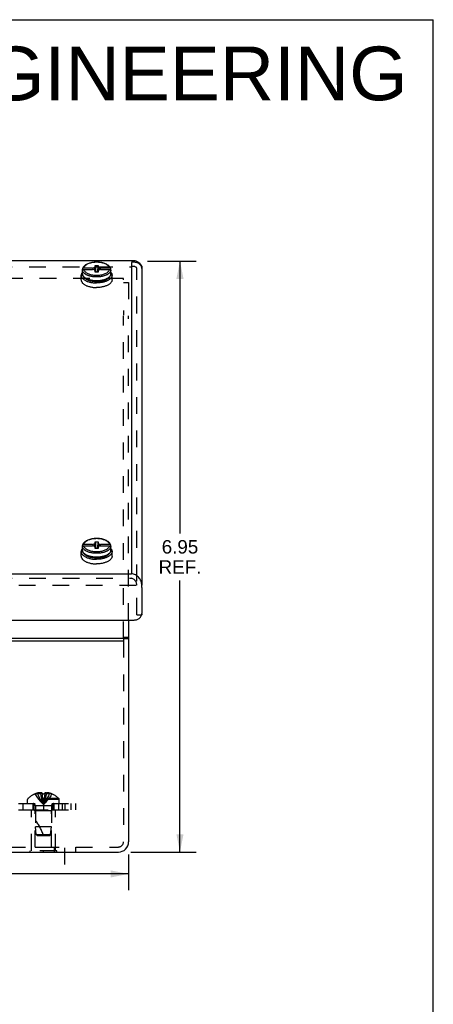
# Model space of a CAD drawing. Header units: inches. Extents: x 0 to 35.8, y 0 to 23.2.
# Tile 9 of 9: x 30.9 to 35.8, y 11.6 to 23.2. Entities that reach past the tile are written whole.
import ezdxf

# ---------------------------------------------------------------- set-up
doc = ezdxf.new("R2010")
doc.units = ezdxf.units.IN
doc.header["$LTSCALE"] = 1.968421
doc.header["$MEASUREMENT"] = 0
doc.linetypes.add('DASHED', pattern=[0.2, 0.1, -0.1])
doc.linetypes.add('HIDDEN', pattern=[0.2, 0.1, -0.1])
doc.layers.get('0').update_dxf_attribs({"linetype": 'CONTINUOUS'})
for name, color, linetype in [('DEFAULT_2', 8, 'HIDDEN'), ('DIMENSIONS', 7, 'CONTINUOUS'), ('DOOR_ASSEMBLY', 7, 'CONTINUOUS'), ('SUBPANEL', 7, 'CONTINUOUS')]:
    doc.layers.add(name, color=color, linetype=linetype)
doc.styles.get("Standard").update_dxf_attribs({"font": 'arial.ttf'})
doc.dimstyles.new('DIMSTYLE_1', dxfattribs={"dimtxt": 0.157895, "dimasz": 0.210526, "dimexe": 0.09, "dimexo": 0.07, "dimgap": 0.0375, "dimtad": 0, "dimtih": 1, "dimtoh": 1, "dimzin": 4, "dimdsep": 46, "dimtxsty": 'Standard', "dimblk": '_FILLED', "dimblk1": '_FILLED', "dimblk2": '_FILLED', "dimcen": 0.09, "dimadec": 3, "dimazin": 1, "dimtfac": 1, "dimtdec": 3, "dimtofl": 0, "dimtmove": 0, "dimatfit": 3, "dimldrblk": '_FILLED', "dimfxl": 0, "dimtolj": 1, "dimtzin": 4, "dimarcsym": 0})

# ---------------------------------------------------------------- blocks, each defined once
blk = doc.blocks.new('_FILLED')
at = {"color": 0, "linetype": 'ByBlock'}
blk.add_solid([(0, 0), (-1, 0.2), (-1, -0.2)], dxfattribs=at)
blk = doc.blocks.new('*D19')
at = {"layer": 'DIMENSIONS', "color": 2, "linetype": 'Continuous'}
for p, q in [((32.434, 20.32), (33.003, 20.32)), ((32.814, 20.32), (32.814, 17.117)), ((32.814, 13.369), (32.814, 16.564)), ((32.237, 13.369), (33.003, 13.369))]:
    blk.add_line(p, q, dxfattribs=at)
at = {"layer": 'DIMENSIONS', "color": 2, "linetype": 'Continuous', "xscale": 0.2105263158, "yscale": 0.2105263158, "zscale": 0.2105263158}
for p, rotation in [((32.814, 20.32), 90), ((32.814, 13.369), 270)]:
    blk.add_blockref('_FILLED', p, dxfattribs=dict(at, rotation=rotation))
at = {"layer": 'DIMENSIONS', "color": 2, "linetype": 'Continuous', "insert": (32.814, 17.038), "char_height": 0.1579, "width": 0.50127, "attachment_point": 2, "line_spacing_factor": 0.9}
blk.add_mtext('6.95\\PREF.', dxfattribs=at)
blk = doc.blocks.new('*D22')
at = {"layer": 'DIMENSIONS', "color": 2, "linetype": 'Continuous'}
for p, q in [((25.96, 13.341), (25.96, 12.922)), ((32.21, 13.341), (32.21, 12.922)), ((25.96, 13.112), (28.4, 13.112)), ((32.21, 13.112), (29.77, 13.112))]:
    blk.add_line(p, q, dxfattribs=at)
at = {"layer": 'DIMENSIONS', "color": 2, "linetype": 'Continuous', "xscale": 0.2105263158, "yscale": 0.2105263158, "zscale": 0.2105263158, "rotation": 180}
blk.add_blockref('_FILLED', (25.96, 13.112), dxfattribs=at)
at = {"layer": 'DIMENSIONS', "color": 2, "linetype": 'Continuous', "xscale": 0.2105263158, "yscale": 0.2105263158, "zscale": 0.2105263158}
blk.add_blockref('_FILLED', (32.21, 13.112), dxfattribs=at)
at = {"layer": 'DIMENSIONS', "color": 2, "linetype": 'Continuous', "insert": (29.085, 13.191), "char_height": 0.1579, "width": 1.2115, "attachment_point": 2, "line_spacing_factor": 0.9}
blk.add_mtext('6.25 WIDTH', dxfattribs=at)

msp = doc.modelspace()

# ---------------------------------------------------------------- linework, layer by layer
at = {"color": 7, "linetype": 'Continuous'}
for p, q in [((0, 23.1579), (35.7895, 23.1579)), ((35.7895, 0), (35.7895, 23.1579)), ((32.2099, 15.8917), (32.1499, 15.8917)), ((32.2099, 15.8767), (32.1499, 15.8767)), ((31.0539, 13.3646), (31.0539, 13.3686)), ((31.3659, 13.3646), (31.0539, 13.3646)), ((31.2099, 13.3646), (31.2099, 13.3686)), ((31.3659, 13.3646), (31.3659, 13.3686))]:
    msp.add_line(p, q, dxfattribs=at)
at = {"color": 3, "linetype": 'Continuous'}
for p, q in [((32.2099, 16.098), (32.2099, 13.4886)), ((26.0199, 15.8829), (32.1499, 15.8829)), ((32.1499, 15.8829), (32.1499, 15.8529)), ((26.0199, 15.8529), (32.1499, 15.8529)), ((26.0799, 13.3686), (32.0899, 13.3686))]:
    msp.add_line(p, q, dxfattribs=at)
at = {"color": 2, "linetype": 'DASHED'}
msp.add_line((31.4599, 13.2219), (31.4599, 13.5792), dxfattribs=at)
at = {"color": 3, "linetype": 'Continuous'}
msp.add_arc((32.0899, 13.4886), 0.12, 270, 360, dxfattribs=at)
at = {"layer": 'DEFAULT_2', "color": 8, "linetype": 'HIDDEN'}
for p, q in [((32.1499, 20.1138), (26.0199, 20.1138)), ((32.1499, 20.0977), (32.1499, 20.1138)), ((32.1499, 20.0662), (32.2099, 20.0662)), ((32.2099, 20.0662), (32.2099, 19.6813)), ((32.1499, 19.7395), (32.1499, 19.6813)), ((32.1499, 16.8064), (32.1499, 19.6738)), ((32.2099, 16.098), (32.2099, 19.6738)), ((32.1499, 15.8829), (32.1499, 16.5905)), ((32.1499, 15.8529), (32.1499, 13.4886)), ((31.0699, 13.8646), (31.3499, 13.8646)), ((31.0699, 13.3856), (31.0699, 13.8646)), ((31.1149, 13.8546), (31.1049, 13.8646)), ((31.3049, 13.8546), (31.1149, 13.8546)), ((31.1149, 13.4271), (31.1149, 13.8546)), ((31.3049, 13.8546), (31.3149, 13.8646)), ((31.3049, 13.4271), (31.3049, 13.8546)), ((31.3499, 13.3856), (31.3499, 13.8646)), ((26.0799, 13.4286), (32.0899, 13.4286)), ((31.3659, 13.3856), (31.0539, 13.3856)), ((31.0539, 13.3686), (31.0539, 13.3856)), ((31.1149, 13.4271), (31.3049, 13.4271)), ((31.2099, 13.3686), (31.2099, 13.3856)), ((31.3349, 13.4286), (31.3349, 13.3686)), ((31.3659, 13.3686), (31.3659, 13.3856)), ((31.5849, 13.4286), (31.5849, 13.3686))]:
    msp.add_line(p, q, dxfattribs=at)
msp.add_arc((32.0899, 13.4886), 0.06, 270, 360, dxfattribs=at)
at = {"layer": 'DOOR_ASSEMBLY', "color": 3, "linetype": 'Continuous'}
for p, q in [((32.2862, 20.3203), (25.8837, 20.3203)), ((32.2462, 20.3043), (32.2462, 16.643)), ((32.361, 20.2549), (32.357, 20.2626)), ((32.3662, 20.2303), (32.3662, 16.5091)), ((25.9237, 16.643), (32.2462, 16.643)), ((32.3662, 16.4791), (32.3662, 16.176)), ((25.8937, 16.098), (32.2762, 16.098)), ((32.3658, 16.1683), (32.3662, 16.176)), ((32.3662, 16.1667), (32.3662, 16.161))]:
    msp.add_line(p, q, dxfattribs=at)
at = {"layer": 'DOOR_ASSEMBLY', "color": 7, "linetype": 'Continuous'}
for p, q in [((31.8184, 20.2525), (31.8184, 20.269)), ((31.8184, 20.269), (31.8514, 20.269)), ((31.8514, 20.269), (31.8514, 20.2525)), ((31.6539, 20.0986), (31.6539, 20.1528)), ((31.6679, 20.1701), (31.6679, 20.2004)), ((31.6688, 20.2086), (31.6688, 20.2242)), ((31.6688, 20.1921), (31.6688, 20.2077)), ((31.7879, 20.2372), (31.6838, 20.2372)), ((31.6838, 20.2207), (31.7879, 20.2207)), ((31.7879, 20.2372), (31.8073, 20.2428)), ((31.8073, 20.2151), (31.7879, 20.2207)), ((31.8073, 20.2428), (31.8184, 20.2525)), ((31.8184, 20.2055), (31.8073, 20.2151)), ((31.8184, 20.189), (31.8184, 20.2055)), ((31.8184, 20.2055), (31.8205, 20.189)), ((31.8514, 20.189), (31.8184, 20.189)), ((31.8514, 20.2055), (31.8493, 20.189)), ((31.8514, 20.2525), (31.8626, 20.2428)), ((31.8626, 20.2151), (31.8514, 20.2055)), ((31.8514, 20.2055), (31.8514, 20.189)), ((31.8626, 20.2428), (31.8819, 20.2372)), ((31.8819, 20.2207), (31.8626, 20.2151)), ((31.9861, 20.2372), (31.8819, 20.2372)), ((31.8819, 20.2207), (31.9861, 20.2207)), ((32.0011, 20.2086), (32.0011, 20.2242)), ((32.0017, 20.2045), (32.0011, 20.2086)), ((32.0011, 20.1921), (32.0011, 20.2077)), ((32.0019, 20.2004), (32.0017, 20.2045)), ((32.0019, 20.1701), (32.0018, 20.1662)), ((32.0019, 20.1701), (32.0019, 20.2004)), ((32.0159, 20.0986), (32.0159, 20.1528)), ((32.3662, 20.2603), (32.3662, 20.2303)), ((31.8825, 17.0534), (31.8697, 17.0551)), ((31.6679, 16.9201), (31.6679, 16.9504)), ((31.6688, 16.9586), (31.6688, 16.9742)), ((31.6688, 16.9421), (31.6688, 16.9577)), ((31.7879, 16.9872), (31.6838, 16.9872)), ((31.6838, 16.9707), (31.7879, 16.9707)), ((31.7879, 16.9872), (31.8073, 16.9928)), ((31.8073, 16.9651), (31.7879, 16.9707)), ((31.8073, 16.9928), (31.8184, 17.0025)), ((31.8184, 16.9555), (31.8073, 16.9651)), ((31.8184, 17.019), (31.8514, 17.019)), ((31.8184, 17.0025), (31.8184, 17.019)), ((31.8184, 16.939), (31.8184, 16.9555)), ((31.8184, 16.9555), (31.8205, 16.939)), ((31.8514, 16.939), (31.8184, 16.939)), ((31.8514, 16.9555), (31.8493, 16.939)), ((31.8514, 17.019), (31.8514, 17.0025)), ((31.8514, 17.0025), (31.8626, 16.9928)), ((31.8626, 16.9651), (31.8514, 16.9555)), ((31.8514, 16.9555), (31.8514, 16.939)), ((31.8626, 16.9928), (31.8819, 16.9872)), ((31.8819, 16.9707), (31.8626, 16.9651)), ((31.9861, 16.9872), (31.8819, 16.9872)), ((31.8819, 16.9707), (31.9861, 16.9707)), ((32.0011, 16.9586), (32.0011, 16.9742)), ((32.0017, 16.9545), (32.0011, 16.9586)), ((32.0011, 16.9421), (32.0011, 16.9577)), ((32.0019, 16.9504), (32.0017, 16.9545)), ((32.0019, 16.9201), (32.0018, 16.9162)), ((32.0019, 16.9201), (32.0019, 16.9504)), ((31.6539, 16.8486), (31.6539, 16.9028)), ((32.0159, 16.8486), (32.0159, 16.9028)), ((32.3662, 16.4791), (32.3662, 16.5091))]:
    msp.add_line(p, q, dxfattribs=at)
at = {"layer": 'DOOR_ASSEMBLY', "color": 8, "linetype": 'HIDDEN'}
for p, q in [((25.9237, 20.2523), (32.2462, 20.2523)), ((32.3062, 16.161), (32.3062, 20.2303)), ((25.9237, 16.591), (32.2462, 16.591)), ((25.8037, 16.5091), (32.3662, 16.5091)), ((32.3062, 16.161), (32.3662, 16.161))]:
    msp.add_line(p, q, dxfattribs=at)
at = {"layer": 'DOOR_ASSEMBLY', "color": 7, "linetype": 'Continuous'}
for points in [[(32.0009, 20.2264), (32, 20.2303), (31.9975, 20.2374), (31.994, 20.2446), (31.9894, 20.2515), (31.9837, 20.2583), (31.977, 20.2648), (31.9693, 20.271), (31.9606, 20.2768), (31.9512, 20.2821), (31.9411, 20.2869), (31.9303, 20.2912), (31.919, 20.295), (31.9072, 20.2983), (31.895, 20.3011), (31.8825, 20.3034), (31.8697, 20.3051), (31.8567, 20.3062), (31.8436, 20.3069), (31.8304, 20.3069), (31.8173, 20.3065), (31.8043, 20.3055), (31.7915, 20.304), (31.7789, 20.3019), (31.7666, 20.2993), (31.7547, 20.2962), (31.7433, 20.2926), (31.7324, 20.2884), (31.7222, 20.2838), (31.7126, 20.2787), (31.7037, 20.2732), (31.6957, 20.2672), (31.6887, 20.2609), (31.6827, 20.2543), (31.6777, 20.2475), (31.6738, 20.2405), (31.6709, 20.2335), (31.669, 20.2264)], [(31.9861, 20.2372), (31.9842, 20.2433), (31.9814, 20.2493), (31.9776, 20.2552), (31.9729, 20.2609), (31.9672, 20.2664), (31.9607, 20.2716), (31.9534, 20.2766), (31.9453, 20.2812), (31.9364, 20.2855), (31.9269, 20.2895), (31.9168, 20.293), (31.9061, 20.2961), (31.895, 20.2988), (31.8835, 20.301), (31.8716, 20.3027), (31.8595, 20.304), (31.8473, 20.3047), (31.8349, 20.305), (31.8226, 20.3047), (31.8104, 20.304), (31.7983, 20.3027), (31.7864, 20.301), (31.7749, 20.2988), (31.7638, 20.2961), (31.7531, 20.293), (31.743, 20.2895), (31.7335, 20.2855), (31.7246, 20.2812), (31.7165, 20.2766), (31.7092, 20.2716), (31.7027, 20.2664), (31.697, 20.2609), (31.6923, 20.2552), (31.6885, 20.2493), (31.6857, 20.2433), (31.6838, 20.2372)], [(31.8184, 20.269), (31.8207, 20.243), (31.8231, 20.2169), (31.8257, 20.1905), (31.8259, 20.189)], [(31.8514, 20.269), (31.8492, 20.243), (31.8468, 20.2169), (31.8442, 20.1905), (31.844, 20.189)], [(31.6679, 20.1876), (31.6668, 20.1863), (31.6634, 20.1817), (31.6605, 20.177), (31.6582, 20.1722), (31.6563, 20.1674), (31.655, 20.1625), (31.6542, 20.1577), (31.6539, 20.1528)], [(31.6539, 20.1528), (31.6542, 20.1479), (31.655, 20.143), (31.6563, 20.1381), (31.6582, 20.1333), (31.6605, 20.1285), (31.6634, 20.1239), (31.6668, 20.1193), (31.6707, 20.1148), (31.675, 20.1104), (31.6799, 20.1061), (31.6851, 20.102), (31.6909, 20.098), (31.697, 20.0942)], [(31.6688, 20.2086), (31.6682, 20.2045), (31.6679, 20.2004)], [(31.6679, 20.2004), (31.6682, 20.1963), (31.6688, 20.1921)], [(31.6679, 20.1701), (31.6684, 20.1631), (31.6698, 20.1561), (31.6722, 20.1491), (31.6756, 20.1421), (31.68, 20.1352), (31.6855, 20.1285), (31.692, 20.1221), (31.6995, 20.1159), (31.7078, 20.1102), (31.717, 20.1049), (31.7268, 20.1), (31.7373, 20.0957), (31.7483, 20.0918), (31.7598, 20.0885), (31.7717, 20.0856), (31.7839, 20.0833), (31.7964, 20.0814), (31.8091, 20.0801), (31.822, 20.0793), (31.8349, 20.0791)], [(31.8349, 20.0866), (31.8268, 20.0867), (31.8189, 20.087), (31.8112, 20.0874), (31.8038, 20.088), (31.7966, 20.0888), (31.7895, 20.0897), (31.7826, 20.0908), (31.7759, 20.092), (31.7694, 20.0933), (31.7629, 20.0947), (31.7566, 20.0963), (31.7505, 20.0981), (31.7444, 20.0999), (31.7385, 20.1019), (31.7328, 20.104), (31.7273, 20.1062), (31.722, 20.1086), (31.7169, 20.111), (31.712, 20.1136), (31.7073, 20.1162), (31.7029, 20.119), (31.6987, 20.1218), (31.6947, 20.1248), (31.691, 20.1278), (31.6875, 20.1308), (31.6844, 20.134), (31.6815, 20.1372), (31.6788, 20.1405), (31.6764, 20.1438), (31.6743, 20.1473), (31.6724, 20.1509), (31.6708, 20.1547), (31.6696, 20.1584), (31.6687, 20.1623), (31.6681, 20.1662), (31.6679, 20.1701)], [(31.669, 20.2264), (31.6688, 20.2255), (31.6688, 20.2242)], [(31.6688, 20.2077), (31.6688, 20.209), (31.6691, 20.2103), (31.6694, 20.2115), (31.6699, 20.2127), (31.6705, 20.2139), (31.6713, 20.2149), (31.6722, 20.216), (31.6732, 20.2169), (31.6743, 20.2178), (31.6755, 20.2185), (31.6767, 20.2192), (31.6781, 20.2197), (31.6795, 20.2202), (31.6809, 20.2205), (31.6824, 20.2207), (31.6838, 20.2207)], [(31.7276, 20.152), (31.7223, 20.1543), (31.7172, 20.1568), (31.7123, 20.1593), (31.7076, 20.1619), (31.7032, 20.1647), (31.699, 20.1675), (31.695, 20.1704), (31.6913, 20.1734), (31.6878, 20.1765), (31.6846, 20.1796), (31.6817, 20.1828), (31.679, 20.186), (31.6766, 20.1894), (31.6745, 20.1929), (31.6726, 20.1965), (31.671, 20.2001), (31.6697, 20.2039), (31.6688, 20.2077)], [(31.6838, 20.2372), (31.6824, 20.2372), (31.6809, 20.237), (31.6795, 20.2367), (31.6781, 20.2362), (31.6768, 20.2357), (31.6755, 20.235), (31.6743, 20.2343), (31.6732, 20.2334), (31.6722, 20.2325), (31.6713, 20.2315), (31.6706, 20.2304), (31.6699, 20.2292), (31.6694, 20.228), (31.6691, 20.2268), (31.669, 20.2264)], [(31.6838, 20.2207), (31.6857, 20.2146), (31.6885, 20.2086), (31.6923, 20.2027), (31.697, 20.197), (31.7027, 20.1916), (31.7092, 20.1863), (31.7165, 20.1813), (31.7246, 20.1767), (31.7335, 20.1724), (31.743, 20.1685), (31.7531, 20.1649), (31.7638, 20.1618), (31.7749, 20.1592), (31.7864, 20.1569), (31.7983, 20.1552), (31.8104, 20.154), (31.8226, 20.1532), (31.8349, 20.153), (31.8473, 20.1532), (31.8595, 20.154), (31.8716, 20.1552), (31.8835, 20.1569), (31.895, 20.1592), (31.9061, 20.1618), (31.9168, 20.1649), (31.9269, 20.1685), (31.9364, 20.1724), (31.9453, 20.1767), (31.9534, 20.1813), (31.9607, 20.1863), (31.9672, 20.1916), (31.9729, 20.197), (31.9776, 20.2027), (31.9814, 20.2086), (31.9842, 20.2146), (31.9861, 20.2207)], [(31.8349, 20.1325), (31.8268, 20.1326), (31.8189, 20.1329), (31.8113, 20.1333), (31.8038, 20.1339), (31.7966, 20.1347), (31.7896, 20.1356), (31.7827, 20.1367), (31.7761, 20.1378), (31.7695, 20.1392), (31.7631, 20.1406), (31.7568, 20.1422), (31.7507, 20.1439), (31.7446, 20.1457), (31.7388, 20.1477), (31.7331, 20.1498), (31.7276, 20.152)], [(31.7974, 20.218), (31.7952, 20.2224), (31.7927, 20.2272), (31.7903, 20.2322), (31.7879, 20.2372)], [(31.8073, 20.2428), (31.811, 20.2204), (31.8128, 20.2103)], [(31.8184, 20.2525), (31.8207, 20.2287), (31.8231, 20.205), (31.8249, 20.189)], [(31.8349, 20.0791), (31.8479, 20.0793), (31.8608, 20.0801), (31.8736, 20.0815), (31.8862, 20.0833), (31.8984, 20.0857), (31.9103, 20.0885), (31.9218, 20.0919), (31.9328, 20.0958), (31.9433, 20.1001), (31.9531, 20.105), (31.9622, 20.1103), (31.9705, 20.116), (31.978, 20.1221), (31.9845, 20.1286), (31.9899, 20.1353), (31.9943, 20.1421), (31.9977, 20.1491), (32.0001, 20.1561), (32.0015, 20.1631), (32.0019, 20.1701)], [(32.0018, 20.1662), (32.0012, 20.1623), (32.0003, 20.1585), (31.9991, 20.1547), (31.9975, 20.151), (31.9956, 20.1474), (31.9935, 20.1439), (31.9911, 20.1405), (31.9885, 20.1372), (31.9856, 20.134), (31.9824, 20.1309), (31.979, 20.1278), (31.9752, 20.1248), (31.9713, 20.1218), (31.967, 20.119), (31.9626, 20.1162), (31.9579, 20.1136), (31.953, 20.111), (31.9479, 20.1086), (31.9426, 20.1062), (31.9371, 20.104), (31.9314, 20.1019), (31.9255, 20.0999), (31.9195, 20.0981), (31.9133, 20.0963), (31.907, 20.0948), (31.9006, 20.0933), (31.894, 20.092), (31.8873, 20.0908), (31.8805, 20.0897), (31.8734, 20.0888), (31.8662, 20.0881), (31.8587, 20.0874), (31.851, 20.087), (31.8431, 20.0867), (31.8349, 20.0866)], [(31.9476, 20.1543), (31.9423, 20.152), (31.9368, 20.1498), (31.9311, 20.1477), (31.9252, 20.1457), (31.9192, 20.1439), (31.9131, 20.1422), (31.9068, 20.1406), (31.9004, 20.1392), (31.8938, 20.1378), (31.8871, 20.1367), (31.8803, 20.1356), (31.8733, 20.1347), (31.8661, 20.1339), (31.8586, 20.1333), (31.851, 20.1329), (31.8431, 20.1326), (31.8349, 20.1325)], [(31.8514, 20.2525), (31.8492, 20.2287), (31.8468, 20.205), (31.845, 20.189)], [(31.8626, 20.2428), (31.8589, 20.2204), (31.8571, 20.2103)], [(31.8819, 20.2372), (31.8796, 20.2322), (31.8772, 20.2272), (31.8747, 20.2224), (31.8725, 20.218)], [(32.0011, 20.2077), (32.0002, 20.2039), (31.9989, 20.2001), (31.9973, 20.1965), (31.9954, 20.1929), (31.9933, 20.1894), (31.9908, 20.186), (31.9882, 20.1828), (31.9853, 20.1796), (31.9821, 20.1765), (31.9786, 20.1734), (31.9749, 20.1704), (31.9709, 20.1675), (31.9667, 20.1647), (31.9623, 20.1619), (31.9576, 20.1593), (31.9527, 20.1568), (31.9476, 20.1543)], [(32.0159, 20.1528), (32.0157, 20.1479), (32.0149, 20.143), (32.0136, 20.1381), (32.0117, 20.1333), (32.0094, 20.1285), (32.0065, 20.1239), (32.0031, 20.1193), (31.9992, 20.1148), (31.9949, 20.1104), (31.99, 20.1061), (31.9848, 20.102), (31.979, 20.098), (31.9729, 20.0942)], [(32.0009, 20.2264), (32.0008, 20.2268), (32.0005, 20.228), (32, 20.2292), (31.9994, 20.2304), (31.9986, 20.2314), (31.9977, 20.2325), (31.9967, 20.2334), (31.9956, 20.2343), (31.9944, 20.235), (31.9932, 20.2357), (31.9918, 20.2362), (31.9904, 20.2367), (31.989, 20.237), (31.9875, 20.2372), (31.9861, 20.2372)], [(31.9861, 20.2207), (31.9875, 20.2207), (31.989, 20.2205), (31.9904, 20.2202), (31.9918, 20.2197), (31.9931, 20.2192), (31.9944, 20.2185), (31.9956, 20.2178), (31.9967, 20.2169), (31.9977, 20.216), (31.9986, 20.215), (31.9993, 20.2139), (32, 20.2127), (32.0005, 20.2115), (32.0008, 20.2103), (32.0011, 20.209), (32.0011, 20.2077)], [(32.0011, 20.2242), (32.0011, 20.2255), (32.0009, 20.2264)], [(32.0011, 20.1921), (32.0017, 20.1963), (32.0019, 20.2004)], [(32.0019, 20.1876), (32.0031, 20.1863), (32.0065, 20.1817), (32.0094, 20.177), (32.0117, 20.1722), (32.0136, 20.1674), (32.0149, 20.1625), (32.0157, 20.1577), (32.0159, 20.1528)], [(31.6539, 20.0986), (31.6542, 20.0937), (31.655, 20.0888), (31.6563, 20.084), (31.6582, 20.0792), (31.6605, 20.0744), (31.6634, 20.0697), (31.6668, 20.0651), (31.6707, 20.0606), (31.675, 20.0562), (31.6799, 20.052), (31.6851, 20.0478), (31.6909, 20.0439), (31.697, 20.04), (31.7035, 20.0364), (31.7105, 20.0329), (31.7178, 20.0297), (31.7254, 20.0266), (31.7334, 20.0237), (31.7416, 20.0211), (31.7502, 20.0187), (31.7589, 20.0165), (31.768, 20.0146), (31.7772, 20.0129), (31.7865, 20.0114), (31.796, 20.0102), (31.8057, 20.0093), (31.8154, 20.0087), (31.8251, 20.0083), (31.8349, 20.0081)], [(31.697, 20.0942), (31.7035, 20.0905), (31.7105, 20.0871), (31.7178, 20.0838), (31.7254, 20.0807), (31.7334, 20.0779), (31.7416, 20.0752), (31.7502, 20.0728), (31.7589, 20.0706), (31.768, 20.0687), (31.7772, 20.067), (31.7865, 20.0656), (31.796, 20.0644), (31.8057, 20.0635), (31.8154, 20.0628), (31.8251, 20.0624), (31.8349, 20.0623)], [(32.0159, 20.0986), (32.0157, 20.0937), (32.0149, 20.0888), (32.0136, 20.084), (32.0117, 20.0792), (32.0094, 20.0744), (32.0065, 20.0697), (32.0031, 20.0651), (31.9992, 20.0606), (31.9949, 20.0562), (31.99, 20.052), (31.9848, 20.0478), (31.979, 20.0439), (31.9729, 20.04), (31.9664, 20.0364), (31.9594, 20.0329), (31.9521, 20.0297), (31.9445, 20.0266), (31.9365, 20.0237), (31.9283, 20.0211), (31.9197, 20.0187), (31.9109, 20.0165), (31.9019, 20.0146), (31.8927, 20.0129), (31.8834, 20.0114), (31.8739, 20.0102), (31.8642, 20.0093), (31.8545, 20.0087), (31.8448, 20.0083), (31.8349, 20.0081)], [(31.9729, 20.0942), (31.9664, 20.0905), (31.9594, 20.0871), (31.9521, 20.0838), (31.9445, 20.0807), (31.9365, 20.0779), (31.9283, 20.0752), (31.9197, 20.0728), (31.9109, 20.0706), (31.9019, 20.0687), (31.8927, 20.067), (31.8834, 20.0656), (31.8739, 20.0644), (31.8642, 20.0635), (31.8545, 20.0628), (31.8448, 20.0624), (31.8349, 20.0623)], [(31.8697, 17.0551), (31.8567, 17.0562), (31.8436, 17.0569), (31.8304, 17.0569), (31.8173, 17.0565), (31.8043, 17.0555), (31.7915, 17.054), (31.7789, 17.0519), (31.7666, 17.0493), (31.7547, 17.0462), (31.7433, 17.0426), (31.7324, 17.0384), (31.7222, 17.0338), (31.7126, 17.0287), (31.7037, 17.0232), (31.6957, 17.0172), (31.6887, 17.0109), (31.6827, 17.0043), (31.6777, 16.9975), (31.6738, 16.9905), (31.6709, 16.9835), (31.669, 16.9764)], [(31.8716, 17.0527), (31.8595, 17.054), (31.8473, 17.0547), (31.8349, 17.055), (31.8226, 17.0547), (31.8104, 17.054), (31.7983, 17.0527), (31.7864, 17.051), (31.7749, 17.0488), (31.7638, 17.0461), (31.7531, 17.043), (31.743, 17.0395), (31.7335, 17.0355), (31.7246, 17.0312), (31.7165, 17.0266), (31.7092, 17.0216), (31.7027, 17.0164), (31.697, 17.0109), (31.6923, 17.0052), (31.6885, 16.9993), (31.6857, 16.9933), (31.6838, 16.9872)], [(31.9861, 16.9872), (31.9842, 16.9933), (31.9814, 16.9993), (31.9776, 17.0052), (31.9729, 17.0109), (31.9672, 17.0164), (31.9607, 17.0216), (31.9534, 17.0266), (31.9453, 17.0312), (31.9364, 17.0355), (31.9269, 17.0395), (31.9168, 17.043), (31.9061, 17.0461), (31.895, 17.0488), (31.8835, 17.051), (31.8716, 17.0527)], [(32.0009, 16.9764), (32, 16.9803), (31.9975, 16.9874), (31.994, 16.9946), (31.9894, 17.0015), (31.9837, 17.0083), (31.977, 17.0148), (31.9693, 17.021), (31.9606, 17.0268), (31.9512, 17.0321), (31.9411, 17.0369), (31.9303, 17.0412), (31.919, 17.045), (31.9072, 17.0483), (31.895, 17.0511), (31.8825, 17.0534)], [(31.6679, 16.9376), (31.6668, 16.9363), (31.6634, 16.9317), (31.6605, 16.927), (31.6582, 16.9222), (31.6563, 16.9174), (31.655, 16.9125), (31.6542, 16.9077), (31.6539, 16.9028)], [(31.6688, 16.9586), (31.6682, 16.9545), (31.6679, 16.9504)], [(31.6679, 16.9504), (31.6682, 16.9463), (31.6688, 16.9421)], [(31.8349, 16.8366), (31.8268, 16.8367), (31.8189, 16.837), (31.8112, 16.8374), (31.8038, 16.838), (31.7966, 16.8388), (31.7895, 16.8397), (31.7826, 16.8408), (31.7759, 16.842), (31.7694, 16.8433), (31.7629, 16.8447), (31.7566, 16.8463), (31.7505, 16.8481), (31.7444, 16.8499), (31.7385, 16.8519), (31.7328, 16.854), (31.7273, 16.8562), (31.722, 16.8586), (31.7169, 16.861), (31.712, 16.8636), (31.7073, 16.8662), (31.7029, 16.869), (31.6987, 16.8718), (31.6947, 16.8748), (31.691, 16.8778), (31.6875, 16.8808), (31.6844, 16.884), (31.6815, 16.8872), (31.6788, 16.8905), (31.6764, 16.8938), (31.6743, 16.8973), (31.6724, 16.9009), (31.6708, 16.9047), (31.6696, 16.9084), (31.6687, 16.9123), (31.6681, 16.9162), (31.6679, 16.9201)], [(31.6679, 16.9201), (31.6684, 16.9131), (31.6698, 16.9061), (31.6722, 16.8991), (31.6756, 16.8921), (31.68, 16.8852), (31.6855, 16.8785), (31.692, 16.8721), (31.6995, 16.8659), (31.7078, 16.8602), (31.717, 16.8549), (31.7268, 16.85), (31.7373, 16.8457), (31.7483, 16.8418), (31.7598, 16.8385), (31.7717, 16.8356), (31.7839, 16.8333), (31.7964, 16.8314), (31.8091, 16.8301), (31.822, 16.8293), (31.8349, 16.8291)], [(31.669, 16.9764), (31.6688, 16.9755), (31.6688, 16.9742)], [(31.6688, 16.9577), (31.6688, 16.959), (31.6691, 16.9603), (31.6694, 16.9615), (31.6699, 16.9627), (31.6705, 16.9639), (31.6713, 16.9649), (31.6722, 16.966), (31.6732, 16.9669), (31.6743, 16.9678), (31.6755, 16.9685), (31.6767, 16.9692), (31.6781, 16.9697), (31.6795, 16.9702), (31.6809, 16.9705), (31.6824, 16.9707), (31.6838, 16.9707)], [(31.7276, 16.902), (31.7223, 16.9043), (31.7172, 16.9068), (31.7123, 16.9093), (31.7076, 16.9119), (31.7032, 16.9147), (31.699, 16.9175), (31.695, 16.9204), (31.6913, 16.9234), (31.6878, 16.9265), (31.6846, 16.9296), (31.6817, 16.9328), (31.679, 16.936), (31.6766, 16.9394), (31.6745, 16.9429), (31.6726, 16.9465), (31.671, 16.9501), (31.6697, 16.9539), (31.6688, 16.9577)], [(31.6838, 16.9872), (31.6824, 16.9872), (31.6809, 16.987), (31.6795, 16.9867), (31.6781, 16.9862), (31.6768, 16.9857), (31.6755, 16.985), (31.6743, 16.9843), (31.6732, 16.9834), (31.6722, 16.9825), (31.6713, 16.9815), (31.6706, 16.9804), (31.6699, 16.9792), (31.6694, 16.978), (31.6691, 16.9768), (31.669, 16.9764)], [(31.6838, 16.9707), (31.6857, 16.9646), (31.6885, 16.9586), (31.6923, 16.9527), (31.697, 16.947), (31.7027, 16.9416), (31.7092, 16.9363), (31.7165, 16.9313), (31.7246, 16.9267), (31.7335, 16.9224), (31.743, 16.9185), (31.7531, 16.9149), (31.7638, 16.9118), (31.7749, 16.9092), (31.7864, 16.9069), (31.7983, 16.9052), (31.8104, 16.904), (31.8226, 16.9032), (31.8349, 16.903), (31.8473, 16.9032), (31.8595, 16.904), (31.8716, 16.9052), (31.8835, 16.9069), (31.895, 16.9092), (31.9061, 16.9118), (31.9168, 16.9149), (31.9269, 16.9185), (31.9364, 16.9224), (31.9453, 16.9267), (31.9534, 16.9313), (31.9607, 16.9363), (31.9672, 16.9416), (31.9729, 16.947), (31.9776, 16.9527), (31.9814, 16.9586), (31.9842, 16.9646), (31.9861, 16.9707)], [(31.7974, 16.968), (31.7952, 16.9724), (31.7927, 16.9772), (31.7903, 16.9822), (31.7879, 16.9872)], [(31.8073, 16.9928), (31.811, 16.9704), (31.8128, 16.9603)], [(31.8184, 17.019), (31.8207, 16.993), (31.8231, 16.9669), (31.8257, 16.9405), (31.8259, 16.939)], [(31.8184, 17.0025), (31.8207, 16.9787), (31.8231, 16.955), (31.8249, 16.939)], [(31.8349, 16.8291), (31.8479, 16.8293), (31.8608, 16.8301), (31.8736, 16.8315), (31.8862, 16.8333), (31.8984, 16.8357), (31.9103, 16.8385), (31.9218, 16.8419), (31.9328, 16.8458), (31.9433, 16.8501), (31.9531, 16.855), (31.9622, 16.8603), (31.9705, 16.866), (31.978, 16.8721), (31.9845, 16.8786), (31.9899, 16.8853), (31.9943, 16.8921), (31.9977, 16.8991), (32.0001, 16.9061), (32.0015, 16.9131), (32.0019, 16.9201)], [(32.0018, 16.9162), (32.0012, 16.9123), (32.0003, 16.9085), (31.9991, 16.9047), (31.9975, 16.901), (31.9956, 16.8974), (31.9935, 16.8939), (31.9911, 16.8905), (31.9885, 16.8872), (31.9856, 16.884), (31.9824, 16.8809), (31.979, 16.8778), (31.9752, 16.8748), (31.9713, 16.8718), (31.967, 16.869), (31.9626, 16.8662), (31.9579, 16.8636), (31.953, 16.861), (31.9479, 16.8586), (31.9426, 16.8562), (31.9371, 16.854), (31.9314, 16.8519), (31.9255, 16.8499), (31.9195, 16.8481), (31.9133, 16.8463), (31.907, 16.8448), (31.9006, 16.8433), (31.894, 16.842), (31.8873, 16.8408), (31.8805, 16.8397), (31.8734, 16.8388), (31.8662, 16.8381), (31.8587, 16.8374), (31.851, 16.837), (31.8431, 16.8367), (31.8349, 16.8366)], [(31.8514, 17.019), (31.8492, 16.993), (31.8468, 16.9669), (31.8442, 16.9405), (31.844, 16.939)], [(31.8514, 17.0025), (31.8492, 16.9787), (31.8468, 16.955), (31.845, 16.939)], [(31.8626, 16.9928), (31.8589, 16.9704), (31.8571, 16.9603)], [(31.8819, 16.9872), (31.8796, 16.9822), (31.8772, 16.9772), (31.8747, 16.9724), (31.8725, 16.968)], [(32.0011, 16.9577), (32.0002, 16.9539), (31.9989, 16.9501), (31.9973, 16.9465), (31.9954, 16.9429), (31.9933, 16.9394), (31.9908, 16.936), (31.9882, 16.9328), (31.9853, 16.9296), (31.9821, 16.9265), (31.9786, 16.9234), (31.9749, 16.9204), (31.9709, 16.9175), (31.9667, 16.9147), (31.9623, 16.9119), (31.9576, 16.9093), (31.9527, 16.9068), (31.9476, 16.9043)], [(32.0009, 16.9764), (32.0008, 16.9768), (32.0005, 16.978), (32, 16.9792), (31.9994, 16.9804), (31.9986, 16.9814), (31.9977, 16.9825), (31.9967, 16.9834), (31.9956, 16.9843), (31.9944, 16.985), (31.9932, 16.9857), (31.9918, 16.9862), (31.9904, 16.9867), (31.989, 16.987), (31.9875, 16.9872), (31.9861, 16.9872)], [(31.9861, 16.9707), (31.9875, 16.9707), (31.989, 16.9705), (31.9904, 16.9702), (31.9918, 16.9697), (31.9931, 16.9692), (31.9944, 16.9685), (31.9956, 16.9678), (31.9967, 16.9669), (31.9977, 16.966), (31.9986, 16.965), (31.9993, 16.9639), (32, 16.9627), (32.0005, 16.9615), (32.0008, 16.9603), (32.0011, 16.959), (32.0011, 16.9577)], [(32.0011, 16.9742), (32.0011, 16.9755), (32.0009, 16.9764)], [(32.0011, 16.9421), (32.0017, 16.9463), (32.0019, 16.9504)], [(32.0019, 16.9376), (32.0031, 16.9363), (32.0065, 16.9317), (32.0094, 16.927), (32.0117, 16.9222), (32.0136, 16.9174), (32.0149, 16.9125), (32.0157, 16.9077), (32.0159, 16.9028)], [(31.6539, 16.9028), (31.6542, 16.8979), (31.655, 16.893), (31.6563, 16.8881), (31.6582, 16.8833), (31.6605, 16.8785), (31.6634, 16.8739), (31.6668, 16.8693), (31.6707, 16.8648), (31.675, 16.8604), (31.6799, 16.8561), (31.6851, 16.852), (31.6909, 16.848), (31.697, 16.8442)], [(31.6539, 16.8486), (31.6542, 16.8437), (31.655, 16.8388), (31.6563, 16.834), (31.6582, 16.8292), (31.6605, 16.8244), (31.6634, 16.8197), (31.6668, 16.8151), (31.6707, 16.8106), (31.675, 16.8062), (31.6799, 16.802), (31.6851, 16.7978), (31.6909, 16.7939), (31.697, 16.79), (31.7035, 16.7864), (31.7105, 16.7829), (31.7178, 16.7797), (31.7254, 16.7766), (31.7334, 16.7737), (31.7416, 16.7711), (31.7502, 16.7687), (31.7589, 16.7665), (31.768, 16.7646), (31.7772, 16.7629), (31.7865, 16.7614), (31.796, 16.7602), (31.8057, 16.7593), (31.8154, 16.7587), (31.8251, 16.7583), (31.8349, 16.7581)], [(31.697, 16.8442), (31.7035, 16.8405), (31.7105, 16.8371), (31.7178, 16.8338), (31.7254, 16.8307), (31.7334, 16.8279), (31.7416, 16.8252), (31.7502, 16.8228), (31.7589, 16.8206), (31.768, 16.8187), (31.7772, 16.817), (31.7865, 16.8156), (31.796, 16.8144), (31.8057, 16.8135), (31.8154, 16.8128), (31.8251, 16.8124), (31.8349, 16.8123)], [(31.8349, 16.8825), (31.8268, 16.8826), (31.8189, 16.8829), (31.8113, 16.8833), (31.8038, 16.8839), (31.7966, 16.8847), (31.7896, 16.8856), (31.7827, 16.8867), (31.7761, 16.8878), (31.7695, 16.8892), (31.7631, 16.8906), (31.7568, 16.8922), (31.7507, 16.8939), (31.7446, 16.8957), (31.7388, 16.8977), (31.7331, 16.8998), (31.7276, 16.902)], [(31.9476, 16.9043), (31.9423, 16.902), (31.9368, 16.8998), (31.9311, 16.8977), (31.9252, 16.8957), (31.9192, 16.8939), (31.9131, 16.8922), (31.9068, 16.8906), (31.9004, 16.8892), (31.8938, 16.8878), (31.8871, 16.8867), (31.8803, 16.8856), (31.8733, 16.8847), (31.8661, 16.8839), (31.8586, 16.8833), (31.851, 16.8829), (31.8431, 16.8826), (31.8349, 16.8825)], [(32.0159, 16.8486), (32.0157, 16.8437), (32.0149, 16.8388), (32.0136, 16.834), (32.0117, 16.8292), (32.0094, 16.8244), (32.0065, 16.8197), (32.0031, 16.8151), (31.9992, 16.8106), (31.9949, 16.8062), (31.99, 16.802), (31.9848, 16.7978), (31.979, 16.7939), (31.9729, 16.79), (31.9664, 16.7864), (31.9594, 16.7829), (31.9521, 16.7797), (31.9445, 16.7766), (31.9365, 16.7737), (31.9283, 16.7711), (31.9197, 16.7687), (31.9109, 16.7665), (31.9019, 16.7646), (31.8927, 16.7629), (31.8834, 16.7614), (31.8739, 16.7602), (31.8642, 16.7593), (31.8545, 16.7587), (31.8448, 16.7583), (31.8349, 16.7581)], [(31.9729, 16.8442), (31.9664, 16.8405), (31.9594, 16.8371), (31.9521, 16.8338), (31.9445, 16.8307), (31.9365, 16.8279), (31.9283, 16.8252), (31.9197, 16.8228), (31.9109, 16.8206), (31.9019, 16.8187), (31.8927, 16.817), (31.8834, 16.8156), (31.8739, 16.8144), (31.8642, 16.8135), (31.8545, 16.8128), (31.8448, 16.8124), (31.8349, 16.8123)], [(32.0136, 16.8881), (32.0117, 16.8833), (32.0094, 16.8785), (32.0065, 16.8739), (32.0031, 16.8693), (31.9992, 16.8648), (31.9949, 16.8604), (31.99, 16.8561), (31.9848, 16.852), (31.979, 16.848), (31.9729, 16.8442)], [(32.0159, 16.9028), (32.0157, 16.8979), (32.0149, 16.893), (32.0136, 16.8881)]]:
    msp.add_lwpolyline(points, dxfattribs=at)
at = {"layer": 'DOOR_ASSEMBLY', "color": 3, "linetype": 'Continuous'}
for points in [[(32.2862, 20.3203), (32.2805, 20.32), (32.2719, 20.3182), (32.2633, 20.315), (32.2548, 20.3103), (32.2462, 20.3043)], [(32.357, 20.2626), (32.352, 20.27), (32.346, 20.2768), (32.339, 20.2831), (32.3311, 20.2888), (32.3223, 20.2938), (32.3128, 20.298), (32.3028, 20.3014), (32.2922, 20.3038), (32.281, 20.3054), (32.2696, 20.306), (32.2579, 20.3056), (32.2462, 20.3043)], [(32.3662, 20.2603), (32.3576, 20.2716), (32.3491, 20.282), (32.3405, 20.2913), (32.3319, 20.2995), (32.3233, 20.3064), (32.3148, 20.312), (32.3062, 20.3162), (32.2976, 20.319), (32.2891, 20.3203), (32.2862, 20.3203)], [(32.3662, 20.2303), (32.3656, 20.2386), (32.3639, 20.2468), (32.361, 20.2549)], [(32.3662, 16.5091), (32.3656, 16.5211), (32.3639, 16.5331), (32.361, 16.5449), (32.357, 16.5564), (32.352, 16.5675), (32.346, 16.578), (32.339, 16.5881), (32.3311, 16.5976), (32.3223, 16.6063), (32.3128, 16.6143), (32.3028, 16.6214), (32.2922, 16.6276), (32.281, 16.6329), (32.2696, 16.6373), (32.2579, 16.6406), (32.2462, 16.643)], [(32.2762, 16.098), (32.2851, 16.0984), (32.2938, 16.0995), (32.3023, 16.1014), (32.3106, 16.104), (32.3186, 16.1072), (32.3262, 16.1112), (32.3333, 16.1157), (32.3398, 16.1209), (32.3458, 16.1265), (32.351, 16.1327), (32.3556, 16.1392), (32.3593, 16.1461), (32.3623, 16.1534), (32.3645, 16.1608), (32.3658, 16.1683)]]:
    msp.add_lwpolyline(points, dxfattribs=at)
at = {"layer": 'DOOR_ASSEMBLY', "color": 8, "linetype": 'HIDDEN'}
for points in [[(32.3062, 20.2303), (32.3057, 20.2346), (32.3042, 20.2388), (32.3016, 20.2427), (32.2982, 20.2463), (32.2938, 20.2495), (32.2886, 20.2521), (32.2827, 20.2541), (32.2762, 20.2553), (32.2692, 20.2558), (32.2617, 20.2555), (32.254, 20.2544), (32.2462, 20.2523)], [(32.3062, 16.5091), (32.3057, 16.5184), (32.3042, 16.5275), (32.3016, 16.5365), (32.2982, 16.5451), (32.2938, 16.5532), (32.2886, 16.5608), (32.2827, 16.5678), (32.2762, 16.5741), (32.2692, 16.5796), (32.2617, 16.5843), (32.254, 16.5881), (32.2462, 16.591)]]:
    msp.add_lwpolyline(points, dxfattribs=at)
at = {"layer": 'SUBPANEL', "color": 8, "linetype": 'HIDDEN'}
for p, q in [((31.1107, 14.0526), (31.1104, 14.053)), ((31.1117, 14.053), (31.1107, 14.0526)), ((31.1944, 14.053), (31.1117, 14.053)), ((31.1414, 14.053), (31.1414, 14.0631)), ((31.175, 14.053), (31.175, 14.068)), ((31.1944, 14.053), (31.1944, 14.0631)), ((31.1944, 14.053), (31.1966, 14.0305)), ((31.1944, 14.053), (31.1945, 14.0526)), ((31.1966, 14.0309), (31.1989, 14.009)), ((31.2254, 14.053), (31.2233, 14.0305)), ((31.2254, 14.0631), (31.2254, 14.053)), ((31.3082, 14.053), (31.2254, 14.053)), ((31.2254, 14.053), (31.2254, 14.0526)), ((31.2448, 14.053), (31.2448, 14.068)), ((31.2784, 14.053), (31.2784, 14.0631)), ((31.3092, 14.0526), (31.3082, 14.053)), ((31.3095, 14.053), (31.3092, 14.0526)), ((26.5849, 13.9396), (31.5849, 13.9396)), ((30.968, 13.9396), (30.968, 13.8646)), ((31.3964, 13.9862), (31.0234, 13.9862)), ((31.0234, 13.9396), (31.0234, 13.9862)), ((31.3902, 14.0007), (31.0297, 14.0007)), ((31.0849, 13.9396), (31.0849, 13.8646)), ((31.1009, 13.8646), (31.1009, 13.9396)), ((31.3039, 13.9114), (31.1159, 13.9114)), ((31.1159, 13.9114), (31.1159, 13.6647)), ((31.1989, 14.0093), (31.2014, 13.9882)), ((31.2014, 13.9883), (31.2041, 13.9678)), ((31.2099, 13.9396), (31.2099, 13.8646)), ((31.3039, 13.9114), (31.3039, 13.6646)), ((31.3189, 13.8646), (31.3189, 13.9396)), ((31.3349, 13.8646), (31.3349, 13.9396)), ((31.3909, 13.8646), (31.3909, 13.9396)), ((31.3964, 13.9396), (31.3964, 13.9862)), ((31.4309, 13.9396), (31.4309, 13.8646)), ((31.4599, 13.9396), (31.4599, 13.8646)), ((31.5332, 13.9396), (31.5332, 13.8646)), ((31.5849, 13.9396), (31.5849, 13.8646)), ((26.5849, 13.8646), (31.5849, 13.8646)), ((31.3039, 13.6646), (31.1159, 13.6647)), ((31.125, 13.5746), (31.1159, 13.6647)), ((31.226, 13.6647), (31.2099, 13.6646)), ((31.2567, 13.6646), (31.2493, 13.6646)), ((31.2818, 13.6646), (31.2763, 13.6646)), ((31.2949, 13.5746), (31.3039, 13.6646)), ((31.125, 13.5746), (31.2949, 13.5746)), ((31.1359, 13.5646), (31.125, 13.5746)), ((31.1359, 13.5646), (31.2839, 13.5646)), ((31.2839, 13.5646), (31.2949, 13.5746))]:
    msp.add_line(p, q, dxfattribs=at)
for points in [[(31.1107, 14.0526), (31.1244, 14.0305), (31.1392, 14.009), (31.1552, 13.9882), (31.1723, 13.9678), (31.1906, 13.9481), (31.2099, 13.929)], [(31.175, 14.068), (31.1709, 14.0677), (31.1667, 14.0673), (31.1625, 14.0668), (31.1583, 14.0663), (31.154, 14.0656), (31.1498, 14.0648), (31.1456, 14.064), (31.1414, 14.0631)], [(31.1414, 14.053), (31.1509, 14.0309), (31.1611, 14.0093), (31.1721, 13.9883), (31.184, 13.968), (31.1966, 13.9482), (31.2099, 13.929)], [(31.1944, 14.0631), (31.1919, 14.064), (31.1893, 14.0649), (31.1869, 14.0657), (31.1844, 14.0663), (31.1821, 14.0669), (31.1797, 14.0673), (31.1774, 14.0677), (31.175, 14.068)], [(31.175, 14.053), (31.1799, 14.0309), (31.1851, 14.0093), (31.1907, 13.9883), (31.1967, 13.968), (31.2031, 13.9482), (31.2099, 13.929)], [(31.1945, 14.0526), (31.197, 14.0527), (31.1996, 14.0528), (31.2022, 14.0529), (31.2048, 14.053), (31.2074, 14.053), (31.2099, 14.053)], [(31.2048, 14.053), (31.2022, 14.0529), (31.1996, 14.0528)], [(31.2099, 14.053), (31.2125, 14.053), (31.2151, 14.053), (31.2177, 14.0529), (31.2203, 14.0528), (31.2228, 14.0527), (31.2254, 14.0526)], [(31.2448, 14.053), (31.24, 14.0309), (31.2348, 14.0093), (31.2292, 13.9883), (31.2232, 13.968), (31.2168, 13.9482), (31.2099, 13.929)], [(31.2784, 14.053), (31.269, 14.0309), (31.2588, 14.0093), (31.2477, 13.9883), (31.2359, 13.968), (31.2233, 13.9482), (31.2099, 13.929)], [(31.3092, 14.0526), (31.2955, 14.0305), (31.2807, 14.009), (31.2647, 13.9882), (31.2476, 13.9678), (31.2293, 13.9481), (31.2099, 13.929)], [(31.2233, 14.0309), (31.221, 14.009), (31.2185, 13.9882), (31.2158, 13.9678), (31.213, 13.9481), (31.2099, 13.929)], [(31.2203, 14.0528), (31.2177, 14.0529), (31.2151, 14.053)], [(31.2448, 14.068), (31.2425, 14.0677), (31.2402, 14.0673), (31.2378, 14.0669), (31.2354, 14.0663), (31.233, 14.0657), (31.2305, 14.0649), (31.228, 14.064), (31.2254, 14.0631)], [(31.2784, 14.0631), (31.2743, 14.064), (31.2701, 14.0648), (31.2659, 14.0656), (31.2616, 14.0663), (31.2574, 14.0668), (31.2532, 14.0673), (31.249, 14.0677), (31.2448, 14.068)], [(31.2041, 13.968), (31.2069, 13.9482), (31.2099, 13.929)], [(31.2041, 13.9678), (31.2069, 13.9481), (31.2099, 13.929)], [(31.221, 14.0093), (31.2185, 13.9883), (31.2158, 13.968), (31.213, 13.9482), (31.2099, 13.929)]]:
    msp.add_lwpolyline(points, dxfattribs=at)
for centre, radius, start, end in [((31.2099, 13.8108), 0.2618, 112.36129, 133.5138), ((31.2099, 13.8108), 0.2614, 105.19411, 112.08938), ((31.2099, 13.8108), 0.2614, 67.91062, 74.80589), ((31.2099, 13.8108), 0.2618, 46.4862, 67.63871), ((31.0434, 13.9862), 0.02, 133.5138, 180), ((31.0877, 13.9114), 0.0282, 0, 90), ((31.3321, 13.9114), 0.0282, 90, 180), ((31.3764, 13.9862), 0.02, 0, 46.4862), ((30.6647, 13.3945), 0.5712, 17.33536, 37.81376)]:
    msp.add_arc(centre, radius, start, end, dxfattribs=at)

# ---------------------------------------------------------------- texts
at = {"layer": 'DIMENSIONS', "color": 2, "linetype": 'Continuous', "insert": (27.4981, 22.8416), "char_height": 0.631579, "width": 15.951477, "attachment_point": 2, "line_spacing_factor": 0.9}
msp.add_mtext('SAGINAW CONTROL & ENGINEERING\\PSCE-4SPBA', dxfattribs=at)

# ---------------------------------------------------------------- dimensions: what is measured, and where the dimension line sits
at = {"layer": 'DIMENSIONS', "color": 2, "linetype": 'Continuous'}
for base, p1, p2, angle, text, picture, middle in [((32.8138, 13.3686), (32.3636, 20.3203), (32.1673, 13.3686), 270, '<>\\PREF.', '*D19', (32.8138, 16.8407)), ((25.9599, 13.1117), (32.2099, 13.4113), (25.9599, 13.4113), 180, '<> WIDTH', '*D22', (29.0849, 13.1117))]:
    dim = msp.add_linear_dim(base=base, p1=p1, p2=p2, angle=angle, text=text, dimstyle='DIMSTYLE_1', dxfattribs=at)
    dim.commit()
    dim.dimension.update_dxf_attribs({"geometry": picture, "text_midpoint": middle, "dimtype": 160})

doc.saveas('drawing.dxf')
